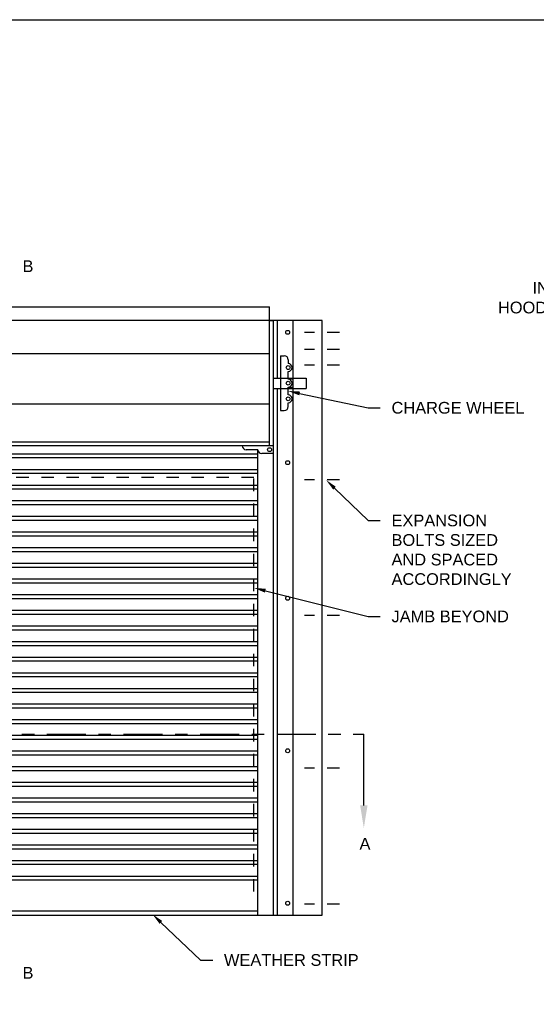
# Model space of a CAD drawing. Header units: inches. Extents: x 169.6 to 213.7, y 195.1 to 247.7.
# Tile 14 of 48: x 180.1 to 184.2, y 219.6 to 227.5. Entities that reach past the tile are written whole.
import ezdxf
from ezdxf import colors
from ezdxf.entities.mleader import LeaderData, LeaderLine
from ezdxf.math import Vec2, Vec3

# ---------------------------------------------------------------- set-up
doc = ezdxf.new("R2010")
doc.units = ezdxf.units.IN
doc.header["$LTSCALE"] = 0.25
doc.header["$MEASUREMENT"] = 0
for name, pattern in [('CENTER', [2, 1.25, -0.25, 0.25, -0.25]), ('CENTER2', [1.125, 0.75, -0.125, 0.125, -0.125]), ('HIDDEN', [0.375, 0.25, -0.125])]:
    doc.linetypes.add(name, pattern=pattern)
for name, color, linetype in [('ANNOTATIONS', 1, 'Continuous'), ('CHAIN HOIST LH', 7, 'Continuous'), ('SECTION CUTS', 6, 'CENTER')]:
    doc.layers.add(name, color=color, linetype=linetype)
doc.styles.add('ARIAL', font='arial.ttf', dxfattribs={"height": 0.09375})
doc.styles.get("Standard").update_dxf_attribs({"font": 'romans.shx'})

msp = doc.modelspace()

# ---------------------------------------------------------------- linework, layer by layer
at = {"layer": 'CHAIN HOIST LH'}
for p, q in [((176.80282, 225.19991), (182.05282, 225.19991)), ((182.05282, 224.08858), (182.05282, 225.19991)), ((182.47205, 225.08858), (176.3836, 225.08858)), ((182.08407, 220.33858), (182.08407, 225.08858)), ((182.11532, 224.62789), (182.11532, 225.08858)), ((182.24032, 220.33858), (182.24032, 225.08858)), ((182.47205, 220.33727), (182.47205, 225.08858)), ((182.08407, 224.62789), (182.34496, 224.62789)), ((182.34496, 224.62789), (182.34496, 224.54506)), ((182.08407, 224.54506), (182.34496, 224.54506)), ((182.11532, 220.33858), (182.11532, 224.54506)), ((182.08407, 224.08858), (176.77157, 224.08858)), ((181.95907, 224.05733), (181.86532, 224.05733)), ((181.95907, 220.33858), (181.95907, 224.05733)), ((182.08407, 224.02608), (181.99032, 224.02608)), ((176.89657, 224.0249), (181.95907, 224.0249)), ((176.89657, 223.99365), (181.95907, 223.99365)), ((176.89657, 223.8999), (181.95907, 223.8999)), ((176.89657, 223.86865), (181.95907, 223.86865)), ((176.89657, 223.7749), (181.95907, 223.7749)), ((176.89657, 223.74365), (181.95907, 223.74365)), ((176.89657, 223.6499), (181.95907, 223.6499)), ((176.89657, 223.61865), (181.95907, 223.61865)), ((176.89657, 223.5249), (181.95907, 223.5249)), ((176.89657, 223.49365), (181.95907, 223.49365)), ((176.89657, 223.3999), (181.95907, 223.3999)), ((176.89657, 223.36865), (181.95907, 223.36865)), ((176.89657, 223.2749), (181.95907, 223.2749)), ((176.89657, 223.24365), (181.95907, 223.24365)), ((176.89657, 223.1499), (181.95907, 223.1499)), ((176.89657, 223.11865), (181.95907, 223.11865)), ((176.89657, 223.0249), (181.95907, 223.0249)), ((176.89657, 222.99365), (181.95907, 222.99365)), ((176.89657, 222.8999), (181.95907, 222.8999)), ((176.89657, 222.86865), (181.95907, 222.86865)), ((176.89657, 222.7749), (181.95907, 222.7749)), ((176.89657, 222.74365), (181.95907, 222.74365)), ((176.89657, 222.6499), (181.95907, 222.6499)), ((176.89657, 222.61865), (181.95907, 222.61865)), ((176.89657, 222.5249), (181.95907, 222.5249)), ((176.89657, 222.49365), (181.95907, 222.49365)), ((176.89657, 222.3999), (181.95907, 222.3999)), ((176.89657, 222.36865), (181.95907, 222.36865)), ((176.89657, 222.2749), (181.95907, 222.2749)), ((176.89657, 222.24365), (181.95907, 222.24365)), ((176.89657, 222.1499), (181.95907, 222.1499)), ((176.89657, 222.11865), (181.95907, 222.11865)), ((176.89657, 222.0249), (181.95907, 222.0249)), ((176.89657, 221.99365), (181.95907, 221.99365)), ((176.89657, 221.8999), (181.95907, 221.8999)), ((176.89657, 221.86865), (181.95907, 221.86865)), ((176.89657, 221.7749), (181.95907, 221.7749)), ((176.89657, 221.74365), (181.95907, 221.74365)), ((176.89657, 221.6499), (181.95907, 221.6499)), ((176.89657, 221.61865), (181.95907, 221.61865)), ((176.89657, 221.5249), (181.95907, 221.5249)), ((176.89657, 221.49365), (181.95907, 221.49365)), ((176.89657, 221.3999), (181.95907, 221.3999)), ((176.89657, 221.36865), (181.95907, 221.36865)), ((176.89657, 221.2749), (181.95907, 221.2749)), ((176.89657, 221.24365), (181.95907, 221.24365)), ((176.89657, 221.1499), (181.95907, 221.1499)), ((176.89657, 221.11865), (181.95907, 221.11865)), ((176.89657, 221.0249), (181.95907, 221.0249)), ((176.89657, 220.99365), (181.95907, 220.99365)), ((176.89657, 220.8999), (181.95907, 220.8999)), ((176.89657, 220.86865), (181.95907, 220.86865)), ((176.89657, 220.7749), (181.95907, 220.7749)), ((176.89657, 220.74365), (181.95907, 220.74365)), ((176.89657, 220.6499), (181.95907, 220.6499)), ((176.89657, 220.61865), (181.95907, 220.61865)), ((176.3836, 220.33727), (182.47205, 220.33727)), ((181.95907, 220.36983), (176.89657, 220.36983))]:
    msp.add_line(p, q, dxfattribs=at)
at = {"layer": 'CHAIN HOIST LH', "linetype": 'Continuous'}
for p, q in [((182.05282, 225.08858), (182.07626, 225.08858)), ((182.05282, 224.82232), (176.80282, 224.82232)), ((182.13876, 224.80733), (182.13876, 224.36983)), ((182.13876, 224.80733), (182.17001, 224.80733)), ((182.20126, 224.77608), (182.20126, 224.74483)), ((182.20126, 224.61983), (182.20126, 224.68233)), ((182.23251, 224.61983), (182.20126, 224.61983)), ((182.20126, 224.55733), (182.23251, 224.55733)), ((182.20126, 224.49483), (182.20126, 224.55733)), ((182.05282, 224.42065), (176.80282, 224.42065)), ((182.20126, 224.40108), (182.20126, 224.43233)), ((182.13876, 224.36983), (182.17001, 224.36983)), ((176.80282, 224.11983), (182.05282, 224.11983))]:
    msp.add_line(p, q, dxfattribs=at)
at = {"layer": 'CHAIN HOIST LH', "linetype": 'CENTER2', "ltscale": 0.5}
for p, q in [((182.61285, 224.99352), (182.33125, 224.99352)), ((182.61285, 224.85793), (182.33125, 224.85793)), ((182.61285, 224.73176), (182.33125, 224.73176)), ((182.61285, 223.81506), (182.33125, 223.81506)), ((182.61285, 222.73104), (182.33125, 222.73104)), ((182.61285, 221.51229), (182.33125, 221.51229)), ((182.61285, 220.42475), (182.33125, 220.42475))]:
    msp.add_line(p, q, dxfattribs=at)
at = {"layer": 'CHAIN HOIST LH', "linetype": 'HIDDEN'}
for p, q in [((181.92782, 223.83522), (176.92782, 223.83522)), ((181.92782, 220.52608), (181.92782, 223.83522))]:
    msp.add_line(p, q, dxfattribs=at)
at = {"layer": 'CHAIN HOIST LH', "linetype": 'Continuous'}
for centre in [(182.19758, 224.99483), (182.19758, 223.95385), (182.19758, 222.86983), (182.19758, 221.65108), (182.19758, 220.43233)]:
    msp.add_circle(centre, 0.01562, dxfattribs=at)
at = {"layer": 'CHAIN HOIST LH'}
for centre in [(182.20126, 224.71358), (182.20126, 224.58858), (182.20126, 224.46358), (182.05282, 224.05733)]:
    msp.add_circle(centre, 0.01562, dxfattribs=at)
at = {"layer": 'CHAIN HOIST LH', "linetype": 'Continuous'}
for centre, start, end in [((182.17001, 224.77608), 0, 90), ((182.20126, 224.71358), 270, 90), ((182.20126, 224.58858), 270, 90), ((182.20126, 224.46358), 270, 90), ((182.17001, 224.40108), 270, 0), ((181.86532, 224.08858), 180, 270), ((181.99032, 224.05733), 180, 270)]:
    msp.add_arc(centre, 0.03125, start, end, dxfattribs=at)
at = {"layer": 'defpoints'}
msp.add_lwpolyline([(189.05875, 214.75854), (169.58887, 214.75854), (169.58887, 227.49365), (189.05875, 227.49365)], close=True, dxfattribs=at)
at = {"layer": 'SECTION CUTS'}
msp.add_line((175.98461, 221.78378), (182.80619, 221.78378), dxfattribs=at)

# ---------------------------------------------------------------- texts
at = {"layer": 'SECTION CUTS', "style": 'ARIAL'}
for s, p in [('B', (180.07746, 225.47687)), ('A', (182.77171, 220.86134)), ('B', (180.07746, 219.82961))]:
    msp.add_text(s, height=0.09375, dxfattribs=at).set_placement(p)

# ---------------------------------------------------------------- leaders
at = {"layer": 'ANNOTATIONS'}
ml = msp.add_multileader_mtext('Standard', dxfattribs=at)
ml.set_content('INTERNAL HOOD BAFFLE', color=256, style='ARIAL')
ml.set_leader_properties()
ml.build(insert=Vec2(0, 0))
ml.multileader.update_dxf_attribs({"dogleg_length": 0.36, "arrow_head_size": 0.09375})
ctx = ml.context
ctx.base_point, ctx.char_height, ctx.arrow_head_size, ctx.landing_gap_size, ctx.plane_origin = Vec3(183.80624, 225.34905), 0.09375, 0.09375, 0.09, Vec3(180.81513, 224.91582)
ctx.text_align_type = 2
notes = []
notes.append((ctx, [(1, (1, 1, 0), (184.99087, 225.34905), (-1, 0), 0.09796, [(0, [(185.88025, 224.92571)], 0, [])])]))
ctx.mtext.insert, ctx.mtext.width, ctx.mtext.alignment, ctx.mtext.flow_direction = Vec3(184.80291, 225.39672), 1.0279765, 3, 5
ml = msp.add_multileader_mtext('Standard', dxfattribs=at)
ml.set_content('CHARGE WHEEL', color=256, style='ARIAL')
ml.set_leader_properties()
ml.build(insert=Vec2(0, 0))
ml.multileader.update_dxf_attribs({"dogleg_length": 0.36, "arrow_head_size": 0.09375})
ctx = ml.context
ctx.base_point, ctx.char_height, ctx.arrow_head_size, ctx.landing_gap_size, ctx.plane_origin = Vec3(182.93765, 224.39213), 0.09375, 0.09375, 0.09, Vec3(179.58664, 223.9589)
notes.append((ctx, [(0, (1, 1, 0), (182.8397, 224.39213), (1, 0), 0.09796, [(0, [(182.20126, 224.52608)], 0, [])])]))
ctx.mtext.insert, ctx.mtext.width, ctx.mtext.flow_direction = Vec3(183.02765, 224.439), 1.0279765, 5
ml = msp.add_multileader_mtext('Standard', dxfattribs=at)
ml.set_content('EXPANSION BOLTS SIZED AND SPACED ACCORDINGLY', color=256, style='ARIAL')
ml.set_leader_properties()
ml.build(insert=Vec2(0, 0))
ml.multileader.update_dxf_attribs({"dogleg_length": 0.36, "arrow_head_size": 0.09375})
ctx = ml.context
ctx.base_point, ctx.char_height, ctx.arrow_head_size, ctx.landing_gap_size, ctx.plane_origin = Vec3(182.93765, 223.49097), 0.09375, 0.09375, 0.09, Vec3(179.58664, 223.05774)
notes.append((ctx, [(0, (1, 1, 0), (182.8397, 223.49097), (1, 0), 0.09796, [(0, [(182.50445, 223.81506)], 0, [])])]))
ctx.mtext.insert, ctx.mtext.width, ctx.mtext.flow_direction = Vec3(183.02765, 223.53865), 1.0279765, 5
ml = msp.add_multileader_mtext('Standard', dxfattribs=at)
ml.set_content('JAMB BEYOND', color=256, style='ARIAL')
ml.set_leader_properties()
ml.build(insert=Vec2(0, 0))
ml.multileader.update_dxf_attribs({"dogleg_length": 0.36, "arrow_head_size": 0.09375})
ctx = ml.context
ctx.base_point, ctx.char_height, ctx.arrow_head_size, ctx.landing_gap_size, ctx.plane_origin = Vec3(182.93765, 222.72405), 0.09375, 0.09375, 0.09, Vec3(179.58664, 222.29082)
notes.append((ctx, [(0, (1, 1, 0), (182.8397, 222.72405), (1, 0), 0.09796, [(0, [(181.92782, 222.95296)], 0, [])])]))
ctx.mtext.insert, ctx.mtext.width, ctx.mtext.flow_direction = Vec3(183.02765, 222.77172), 1.0279765, 5
ml = msp.add_multileader_mtext('Standard', dxfattribs=at)
ml.set_content('WEATHER STRIP', color=256, style='ARIAL')
ml.set_leader_properties()
ml.build(insert=Vec2(0, 0))
ml.multileader.update_dxf_attribs({"dogleg_length": 0.36, "arrow_head_size": 0.09375})
ctx = ml.context
ctx.base_point, ctx.char_height, ctx.arrow_head_size, ctx.landing_gap_size, ctx.plane_origin = Vec3(181.59811, 219.97822), 0.09375, 0.09375, 0.09, Vec3(180.81307, 219.54499)
notes.append((ctx, [(0, (1, 1, 0), (181.50015, 219.97822), (1, 0), 0.09796, [(0, [(181.11598, 220.34429)], 0, [])])]))
ctx.mtext.insert, ctx.mtext.flow_direction = Vec3(181.68811, 220.02589), 5
at = {"layer": 'SECTION CUTS'}
ml = msp.add_multileader_mtext('Standard', dxfattribs=at)
ml.set_content('', color=256)
ml.set_leader_properties()
ml.build(insert=Vec2(0, 0))
ml.multileader.update_dxf_attribs({"dogleg_length": 0, "arrow_head_size": 0.18})
ctx = ml.context
ctx.base_point, ctx.char_height, ctx.arrow_head_size, ctx.landing_gap_size, ctx.plane_origin = Vec3(182.80619, 221.78378), 0.18, 0.18, 0, Vec3(182.80619, 221.03426)
notes.append((ctx, [(0, (1, 1, 0), (182.80619, 221.78378), (1, 0), 0, [(0, [(182.80619, 221.03426)], 0, [])])]))
ctx.mtext.insert, ctx.mtext.flow_direction = Vec3(182.80619, 221.87378), 5
for ctx, leaders in notes:
    for number, flags, end, landing, length, lines in leaders:
        leader = LeaderData()
        leader.index, (leader.has_last_leader_line, leader.has_dogleg_vector, leader.attachment_direction) = number, flags
        leader.last_leader_point, leader.dogleg_vector, leader.dogleg_length = Vec3(end), Vec3(landing), length
        for number, points, colour, breaks in lines:
            line = LeaderLine()
            line.index, line.vertices, line.color, line.breaks = number, Vec3.list(points), colors.encode_raw_color(colour), breaks
            leader.lines.append(line)
        ctx.leaders.append(leader)

doc.saveas('drawing.dxf')
